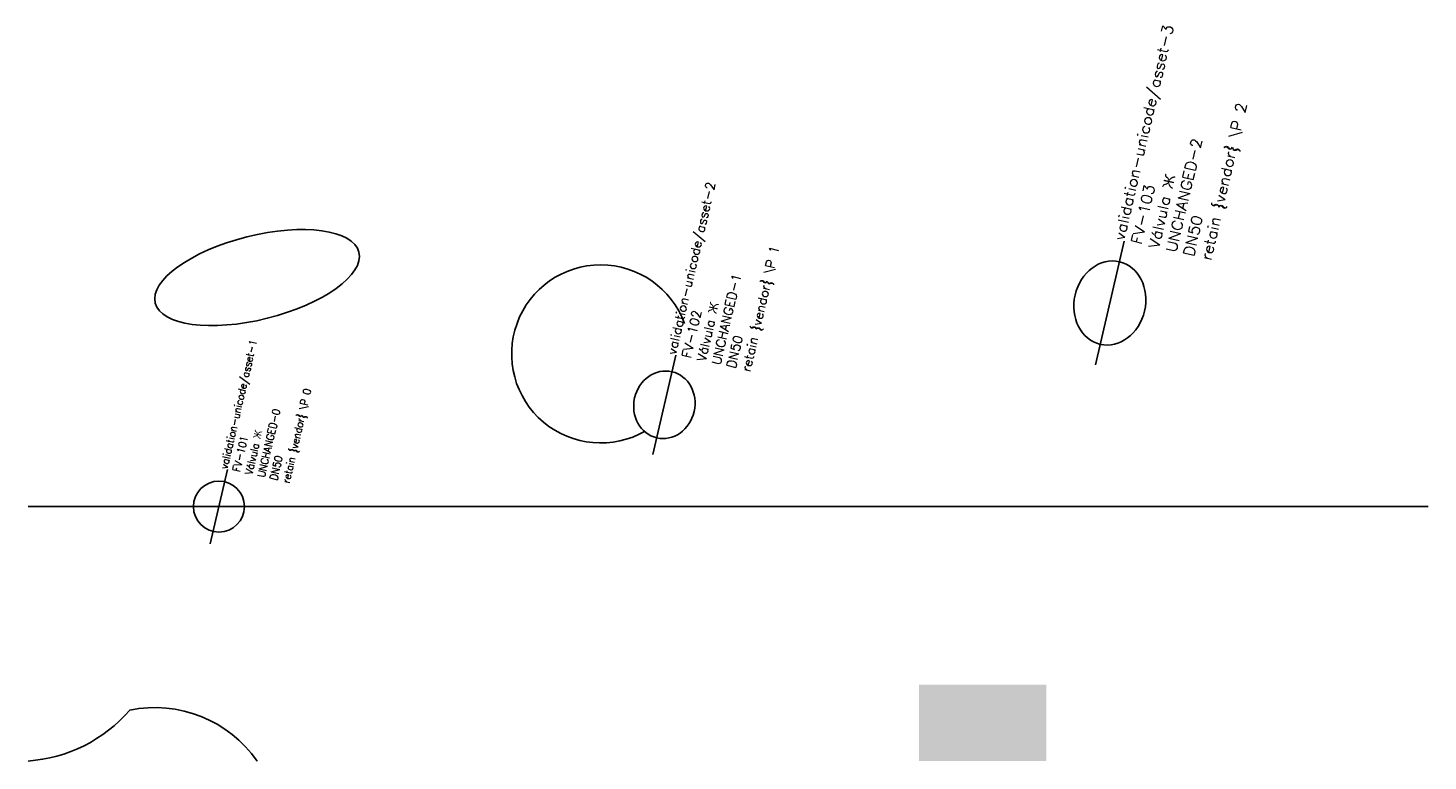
# Model space of a CAD drawing. Header units: metres. Extents: x 0 to 110, y 0 to 58.
import ezdxf

# ---------------------------------------------------------------- set-up
doc = ezdxf.new("R2010")
doc.units = ezdxf.units.M
doc.layers.add('LABEL', color=2, linetype='Continuous')
doc.layers.add('PIPE', color=3, linetype='Continuous')
doc.styles.add('textstyle3', font='Standard')
doc.styles.add('textstyle4', font='Standard', dxfattribs={"width": 1.111111})
doc.styles.add('textstyle5', font='Standard', dxfattribs={"width": 1.190476})

# ---------------------------------------------------------------- blocks, each defined once
blk = doc.blocks.new('ASSET')
blk.add_line((-3, 0), (3, 0))
blk.add_circle((0, 0), 2)
at = {"layer": 'LABEL', "style": 'textstyle3'}
for tag, p in [('ICT_ID', (3, 0)), ('TAG', (3, -1)), ('MODEL', (3, -2)), ('SERIAL', (3, -3)), ('SIZE', (3, -4)), ('VENDOR_PRIVATE', (3, -5))]:
    blk.add_attdef(tag, p, '', height=0.6, dxfattribs=at)

msp = doc.modelspace()

# ---------------------------------------------------------------- hatches: boundary and pattern name
msp.add_hatch(color=5).paths.add_polyline_path([(70, 0), (80, 0), (80, 6), (70, 6)], flags=0)

# ---------------------------------------------------------------- linework, layer by layer
msp.add_lwpolyline([(0, 0, 0.2), (8, 4, -0.3), (18, 0)], format="xyb")
msp.add_arc((45, 32), 7, 20, 300)
msp.add_ellipse((18, 38), major_axis=(8, 2), ratio=0.4)
at = {"layer": 'PIPE'}
msp.add_line((0, 20), (110, 20), dxfattribs=at)

# ---------------------------------------------------------------- block references
ref = msp.add_blockref('ASSET', (85, 36), dxfattribs=dict(at, xscale=1.666666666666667, yscale=1.4, rotation=77))
ref.add_attrib('ICT_ID', 'validation-unicode/asset-3', (86.12, 40.87), dxfattribs={"layer": 'LABEL', "height": 0.84, "rotation": 77, "style": 'textstyle5', "width": 1.190476})
ref.add_attrib('TAG', 'FV-103', (87.49, 40.56), dxfattribs={"layer": 'LABEL', "height": 0.84, "rotation": 77, "style": 'textstyle5', "width": 1.190476})
ref.add_attrib('MODEL', 'Válvula Ж', (88.85, 40.24), dxfattribs={"layer": '0', "height": 0.84, "rotation": 77, "style": 'textstyle5', "width": 1.190476})
ref.add_attrib('SERIAL', 'UNCHANGED-2', (90.22, 39.93), dxfattribs={"layer": 'LABEL', "height": 0.84, "rotation": 77, "style": 'textstyle5', "width": 1.190476})
ref.add_attrib('SIZE', 'DN50', (91.58, 39.61), dxfattribs={"layer": 'LABEL', "height": 0.84, "rotation": 77, "style": 'textstyle5', "width": 1.190476})
ref.add_attrib('VENDOR_PRIVATE', 'retain {vendor} \\P 2', (92.95, 39.3), dxfattribs={"layer": 'LABEL', "height": 0.84, "rotation": 77, "style": 'textstyle5', "width": 1.190476})
ref = msp.add_blockref('ASSET', (50, 28), dxfattribs=dict(at, xscale=1.333333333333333, yscale=1.2, rotation=77))
ref.add_attrib('ICT_ID', 'validation-unicode/asset-2', (50.9, 31.9), dxfattribs={"layer": 'LABEL', "height": 0.72, "rotation": 77, "style": 'textstyle4', "width": 1.111111})
ref.add_attrib('TAG', 'FV-102', (52.07, 31.63), dxfattribs={"layer": 'LABEL', "height": 0.72, "rotation": 77, "style": 'textstyle4', "width": 1.111111})
ref.add_attrib('MODEL', 'Válvula Ж', (53.24, 31.36), dxfattribs={"layer": '0', "height": 0.72, "rotation": 77, "style": 'textstyle4', "width": 1.111111})
ref.add_attrib('SERIAL', 'UNCHANGED-1', (54.41, 31.09), dxfattribs={"layer": 'LABEL', "height": 0.72, "rotation": 77, "style": 'textstyle4', "width": 1.111111})
ref.add_attrib('SIZE', 'DN50', (55.58, 30.82), dxfattribs={"layer": 'LABEL', "height": 0.72, "rotation": 77, "style": 'textstyle4', "width": 1.111111})
ref.add_attrib('VENDOR_PRIVATE', 'retain {vendor} \\P 1', (56.75, 30.55), dxfattribs={"layer": 'LABEL', "height": 0.72, "rotation": 77, "style": 'textstyle4', "width": 1.111111})
ref = msp.add_blockref('ASSET', (15, 20), dxfattribs=dict(at, rotation=77))
ref.add_attrib('ICT_ID', 'validation-unicode/asset-1', (15.67, 22.92), dxfattribs={"layer": 'LABEL', "height": 0.6, "rotation": 77, "style": 'textstyle3'})
ref.add_attrib('TAG', 'FV-101', (16.65, 22.7), dxfattribs={"layer": 'LABEL', "height": 0.6, "rotation": 77, "style": 'textstyle3'})
ref.add_attrib('MODEL', 'Válvula Ж', (17.62, 22.47), dxfattribs={"layer": '0', "height": 0.6, "rotation": 77, "style": 'textstyle3'})
ref.add_attrib('SERIAL', 'UNCHANGED-0', (18.6, 22.25), dxfattribs={"layer": 'LABEL', "height": 0.6, "rotation": 77, "style": 'textstyle3'})
ref.add_attrib('SIZE', 'DN50', (19.57, 22.02), dxfattribs={"layer": 'LABEL', "height": 0.6, "rotation": 77, "style": 'textstyle3'})
ref.add_attrib('VENDOR_PRIVATE', 'retain {vendor} \\P 0', (20.55, 21.8), dxfattribs={"layer": 'LABEL', "height": 0.6, "rotation": 77, "style": 'textstyle3'})

doc.saveas('drawing.dxf')
